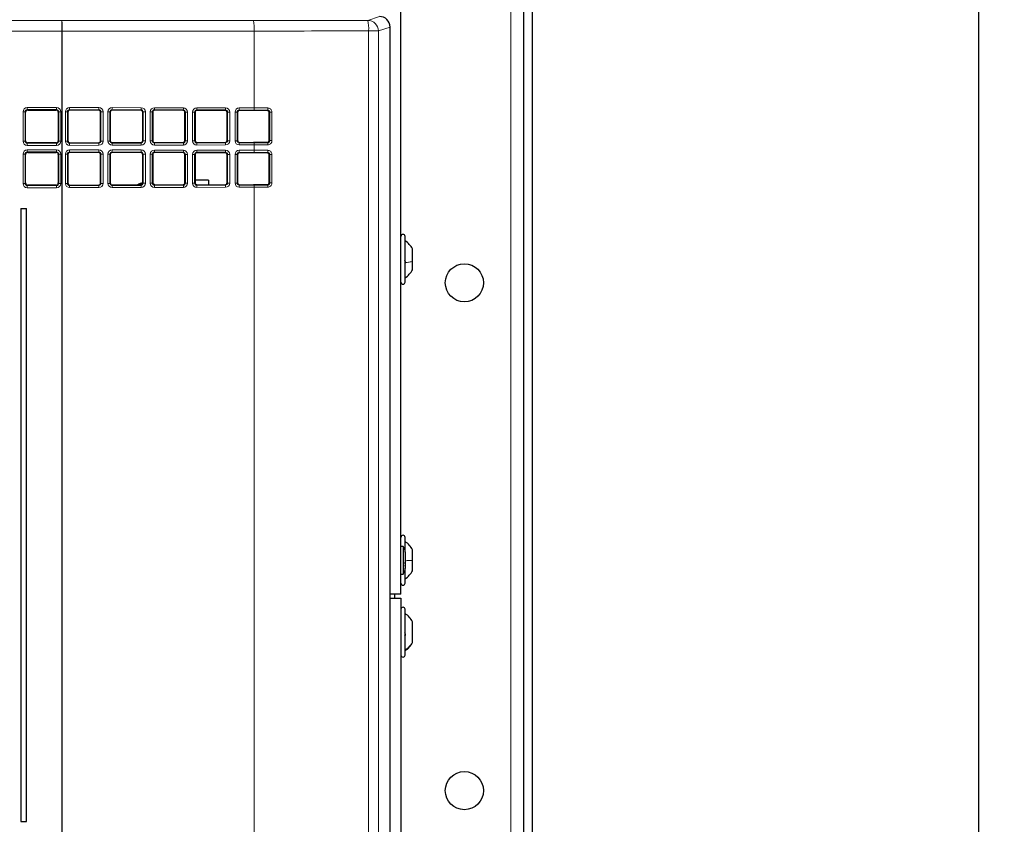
# Paper-space layout 'Blatt3' of a CAD drawing. Header units: millimetres. Extents: x 5 to 418, y 2 to 292.
# Tile 38 of 75: x 111 to 149, y 183 to 215. Entities that reach past the tile are written whole.
import ezdxf

# ---------------------------------------------------------------- set-up
doc = ezdxf.new("R2010")
doc.units = ezdxf.units.MM
doc.layers.add('SLD-0', color=7, linetype='Continuous')
doc.styles.add('SLDTEXTSTYLE1', font='TXT', dxfattribs={"width": 0.605})
doc.dimstyles.new('SLDDIMSTYLE1', dxfattribs={"dimtxt": 3.5, "dimasz": 3.302, "dimexe": 0, "dimexo": 0.0625, "dimgap": 0.875, "dimtad": 1, "dimdec": 1, "dimlfac": 6, "dimrnd": 1e-09, "dimzin": 12, "dimdsep": 46, "dimtxsty": 'SLDTEXTSTYLE1', "dimsah": 1, "dimcen": 0.09, "dimadec": 0, "dimazin": 3, "dimtfac": 1, "dimtofl": 0, "dimtmove": 0, "dimatfit": 3, "dimfxl": 1, "dimfrac": 2, "dimtolj": 1, "dimtzin": 12, "dimarcsym": 0})

# ---------------------------------------------------------------- blocks, each defined once
blk = doc.blocks.new('_D_11')
at = {"layer": 'SLD-0', "color": 7}
for p, q in [((130.495, 247.673), (149.439, 247.673)), ((148.439, 93.785), (148.439, 247.673)), ((116.637, 93.785), (149.439, 93.785))]:
    blk.add_line(p, q, dxfattribs=at)
for centre, start, end in [((145.753, 171.373), 63.4349, 116.5651), ((145.753, 170.085), 243.4349, 296.5651)]:
    blk.add_arc(centre, 6.006, start, end, dxfattribs=at)
for points in [[(148.439, 247.673), (147.931, 244.371), (148.947, 244.371)], [(148.439, 93.785), (148.947, 97.087), (147.931, 97.087)]]:
    blk.add_solid(points, dxfattribs=at)
at = {"layer": 'SLD-0', "color": 7, "insert": (143.927, 164.713), "char_height": 3.5, "attachment_point": 1, "rotation": 90, "style": 'SLDTEXTSTYLE1'}
blk.add_mtext('923,3', dxfattribs=at)

psp = doc.layouts.new('Blatt3')

# ---------------------------------------------------------------- linework, layer by layer
at = {"color": 7, "linetype": 'Continuous', "lineweight": 18}
for p, q in [((129.9971, 101.8392), (129.9971, 247.6726)), ((71.9999, 215.0802), (112.3001, 215.0802)), ((112.3001, 215.0802), (119.8578, 215.0864)), ((112.3001, 214.6636), (112.3001, 215.0802)), ((124.3608, 215.0912), (124.8198, 215.2441)), ((112.3001, 214.6636), (71.9999, 214.6636)), ((112.3001, 182.7102), (112.3001, 214.6636)), ((112.3199, 214.6636), (112.3001, 214.6636)), ((119.8775, 214.6698), (112.3199, 214.6636)), ((112.3199, 214.6636), (112.3199, 182.7102)), ((119.8775, 214.6698), (119.8775, 211.6412)), ((124.3918, 182.2309), (124.3918, 214.6746)), ((124.3918, 214.6746), (124.7769, 214.6746)), ((125.2365, 214.8277), (124.7769, 214.6746)), ((124.7769, 214.6746), (124.7769, 182.2309)), ((125.2365, 129.0008), (125.2365, 214.8277)), ((110.7739, 210.3349), (110.7739, 211.4936)), ((110.8571, 211.4936), (110.7739, 211.4936)), ((110.8571, 211.4936), (110.8571, 210.3349)), ((110.8748, 211.4759), (110.8571, 211.4936)), ((110.9403, 211.66), (112.0989, 211.66)), ((110.9403, 211.66), (110.9403, 211.5768)), ((112.0989, 211.5768), (110.9403, 211.5768)), ((110.9403, 211.5768), (110.958, 211.5591)), ((112.0812, 211.5591), (112.0989, 211.5768)), ((112.0989, 211.66), (112.0989, 211.5768)), ((112.1821, 211.4936), (112.1645, 211.4759)), ((112.2654, 211.4936), (112.1821, 211.4936)), ((112.1821, 210.3349), (112.1821, 211.4936)), ((112.2654, 211.4936), (112.2654, 210.3349)), ((112.4448, 210.3353), (112.4448, 211.4932)), ((112.5241, 211.4932), (112.4448, 211.4932)), ((112.5241, 211.4932), (112.5241, 210.3353)), ((112.5421, 211.4753), (112.5241, 211.4932)), ((113.762, 211.5732), (112.6077, 211.576)), ((112.6077, 211.576), (112.6255, 211.5583)), ((112.6117, 211.6593), (113.7659, 211.6564)), ((113.7443, 211.5555), (113.762, 211.5732)), ((113.8448, 211.4895), (113.8273, 211.4721)), ((113.932, 211.4895), (113.8448, 211.4895)), ((113.8448, 210.339), (113.8448, 211.4895)), ((113.932, 211.4895), (113.932, 210.339)), ((114.1156, 210.3394), (114.1156, 211.4891)), ((114.1949, 211.4891), (114.1156, 211.4891)), ((114.1949, 211.4891), (114.1949, 210.3394)), ((114.2129, 211.4711), (114.1949, 211.4891)), ((115.4245, 211.569), (114.2785, 211.5719)), ((114.2785, 211.5719), (114.2963, 211.5541)), ((114.2825, 211.6551), (115.4285, 211.6523)), ((115.4069, 211.5514), (115.4245, 211.569)), ((115.5073, 211.4854), (115.4899, 211.4679)), ((115.5945, 211.4854), (115.5073, 211.4854)), ((115.5073, 210.3431), (115.5073, 211.4854)), ((115.5945, 211.4854), (115.5945, 210.3431)), ((115.7864, 210.3436), (115.7864, 211.4849)), ((115.8657, 211.4849), (115.7864, 211.4849)), ((115.8657, 211.4849), (115.8657, 210.3436)), ((115.8837, 211.467), (115.8657, 211.4849)), ((117.0871, 211.5649), (115.9494, 211.5677)), ((115.9494, 211.5677), (115.9671, 211.55)), ((115.9533, 211.651), (117.091, 211.6481)), ((117.0694, 211.5472), (117.0871, 211.5649)), ((117.1699, 211.4813), (117.1524, 211.4638)), ((117.257, 211.4813), (117.1699, 211.4813)), ((117.1699, 210.3472), (117.1699, 211.4813)), ((117.257, 211.4813), (117.257, 210.3472)), ((117.4573, 210.3477), (117.4573, 211.4808)), ((117.5365, 211.4808), (117.4573, 211.4808)), ((117.5365, 211.4808), (117.5365, 210.3477)), ((117.5545, 211.4628), (117.5365, 211.4808)), ((118.7496, 211.5608), (117.6202, 211.5636)), ((117.6202, 211.5636), (117.6379, 211.5458)), ((117.6241, 211.6468), (118.7535, 211.644)), ((118.7319, 211.5431), (118.7496, 211.5608)), ((118.8324, 211.4771), (118.8149, 211.4597)), ((118.9196, 211.4771), (118.8324, 211.4771)), ((118.8324, 210.3514), (118.8324, 211.4771)), ((118.9196, 211.4771), (118.9196, 210.3514)), ((119.1281, 210.3519), (119.1281, 211.4766)), ((119.2074, 211.4766), (119.1281, 211.4766)), ((119.2074, 211.4766), (119.2074, 210.3519)), ((119.2253, 211.4587), (119.2074, 211.4766)), ((119.8735, 211.558), (119.291, 211.5594)), ((119.291, 211.5594), (119.3087, 211.5417)), ((119.2949, 211.6427), (119.8775, 211.6412)), ((120.3944, 211.5389), (120.4121, 211.5566)), ((120.4949, 211.4729), (120.4774, 211.4555)), ((120.5824, 211.4729), (120.4949, 211.4729)), ((120.4949, 210.3556), (120.4949, 211.4729)), ((120.5824, 211.4729), (120.5824, 210.3556)), ((110.8571, 210.3349), (110.7739, 210.3349)), ((110.8571, 210.3349), (110.8748, 210.3526)), ((112.1645, 210.3526), (112.1821, 210.3349)), ((112.2654, 210.3349), (112.1821, 210.3349)), ((112.5241, 210.3353), (112.4448, 210.3353)), ((112.5241, 210.3353), (112.5421, 210.3532)), ((113.8273, 210.3564), (113.8448, 210.339)), ((113.932, 210.339), (113.8448, 210.339)), ((114.1949, 210.3394), (114.1156, 210.3394)), ((114.1949, 210.3394), (114.2129, 210.3574)), ((114.2963, 210.2744), (114.2785, 210.2566)), ((115.4245, 210.2595), (115.4069, 210.2771)), ((115.4899, 210.3606), (115.5073, 210.3431)), ((115.5945, 210.3431), (115.5073, 210.3431)), ((115.8657, 210.3436), (115.7864, 210.3436)), ((115.8657, 210.3436), (115.8837, 210.3615)), ((115.9671, 210.2785), (115.9494, 210.2608)), ((117.0871, 210.2636), (117.0694, 210.2813)), ((117.1524, 210.3647), (117.1699, 210.3472)), ((117.257, 210.3472), (117.1699, 210.3472)), ((117.5365, 210.3477), (117.4573, 210.3477)), ((117.5365, 210.3477), (117.5545, 210.3657)), ((117.6379, 210.2827), (117.6202, 210.2649)), ((118.7496, 210.2677), (118.7319, 210.2854)), ((118.8149, 210.3688), (118.8324, 210.3514)), ((118.9196, 210.3514), (118.8324, 210.3514)), ((119.2074, 210.3519), (119.1281, 210.3519)), ((119.2074, 210.3519), (119.2253, 210.3698)), ((119.3087, 210.2868), (119.291, 210.2691)), ((120.4121, 210.2719), (120.3944, 210.2896)), ((120.4774, 210.373), (120.4949, 210.3556)), ((120.5824, 210.3556), (120.4949, 210.3556)), ((110.958, 210.2694), (110.9403, 210.2517)), ((110.9403, 210.2517), (112.0989, 210.2517)), ((110.9403, 210.2517), (110.9403, 210.1685)), ((112.0989, 210.1685), (110.9403, 210.1685)), ((110.9403, 209.9933), (112.0989, 209.9933)), ((110.9403, 209.9933), (110.9403, 209.9101)), ((112.0989, 209.9101), (110.9403, 209.9101)), ((110.9403, 209.9101), (110.958, 209.8924)), ((112.0989, 210.2517), (112.0812, 210.2694)), ((112.0812, 209.8924), (112.0989, 209.9101)), ((112.0989, 210.2517), (112.0989, 210.1685)), ((112.0989, 209.9933), (112.0989, 209.9101)), ((112.6255, 210.2702), (112.6077, 210.2525)), ((112.6077, 210.2525), (113.762, 210.2553)), ((113.762, 209.9065), (112.6077, 209.9094)), ((112.6077, 209.9094), (112.6255, 209.8916)), ((113.7659, 210.1721), (112.6117, 210.1692)), ((112.6117, 209.9926), (113.7659, 209.9897)), ((113.762, 210.2553), (113.7443, 210.273)), ((113.7443, 209.8888), (113.762, 209.9065)), ((114.2785, 210.2566), (115.4245, 210.2595)), ((115.4245, 209.9024), (114.2785, 209.9052)), ((114.2785, 209.9052), (114.2963, 209.8875)), ((115.4285, 210.1762), (114.2825, 210.1734)), ((114.2825, 209.9884), (115.4285, 209.9856)), ((115.4069, 209.8847), (115.4245, 209.9024)), ((115.9494, 210.2608), (117.0871, 210.2636)), ((117.0871, 209.8982), (115.9494, 209.9011)), ((115.9494, 209.9011), (115.9671, 209.8833)), ((117.091, 210.1804), (115.9533, 210.1775)), ((115.9533, 209.9843), (117.091, 209.9815)), ((117.0694, 209.8806), (117.0871, 209.8982)), ((117.6202, 210.2649), (118.7496, 210.2677)), ((118.7496, 209.8941), (117.6202, 209.8969)), ((117.6202, 209.8969), (117.6379, 209.8792)), ((118.7535, 210.1845), (117.6241, 210.1817)), ((117.6241, 209.9801), (118.7535, 209.9773)), ((118.7319, 209.8764), (118.7496, 209.8941)), ((119.291, 210.2691), (119.8735, 210.2705)), ((119.8735, 209.8913), (119.291, 209.8928)), ((119.291, 209.8928), (119.3087, 209.875)), ((119.8775, 210.1873), (119.2949, 210.1858)), ((119.2949, 209.976), (119.8775, 209.9745)), ((119.8775, 210.1873), (119.8775, 209.9745)), ((120.3944, 209.8723), (120.4121, 209.8899)), ((110.7739, 208.6683), (110.7739, 209.8269)), ((110.8571, 209.8269), (110.7739, 209.8269)), ((110.8571, 209.8269), (110.8571, 208.6683)), ((110.8748, 209.8092), (110.8571, 209.8269)), ((112.1821, 209.8269), (112.1645, 209.8092)), ((112.2654, 209.8269), (112.1821, 209.8269)), ((112.1821, 208.6683), (112.1821, 209.8269)), ((112.2654, 209.8269), (112.2654, 208.6683)), ((112.4448, 208.6686), (112.4448, 209.8266)), ((112.5241, 209.8266), (112.4448, 209.8266)), ((112.5241, 209.8266), (112.5241, 208.6686)), ((112.5421, 209.8086), (112.5241, 209.8266)), ((113.8448, 209.8229), (113.8273, 209.8054)), ((113.932, 209.8229), (113.8448, 209.8229)), ((113.8448, 208.6723), (113.8448, 209.8229)), ((113.932, 209.8229), (113.932, 208.6723)), ((114.1156, 208.6728), (114.1156, 209.8224)), ((114.1949, 209.8224), (114.1156, 209.8224)), ((114.1949, 209.8224), (114.1949, 208.6728)), ((114.2129, 209.8044), (114.1949, 209.8224)), ((115.5073, 209.8187), (115.4899, 209.8013)), ((115.5945, 209.8187), (115.5073, 209.8187)), ((115.5073, 208.6764), (115.5073, 209.8187)), ((115.5945, 209.8187), (115.5945, 208.6764)), ((115.7864, 208.6769), (115.7864, 209.8183)), ((115.8657, 209.8183), (115.7864, 209.8183)), ((115.8657, 209.8183), (115.8657, 208.6769)), ((115.8837, 209.8003), (115.8657, 209.8183)), ((117.1699, 209.8146), (117.1524, 209.7971)), ((117.257, 209.8146), (117.1699, 209.8146)), ((117.1699, 208.6806), (117.1699, 209.8146)), ((117.257, 209.8146), (117.257, 208.6806)), ((117.4573, 208.6811), (117.4573, 209.8141)), ((117.5365, 209.8141), (117.4573, 209.8141)), ((117.5365, 209.8141), (117.5365, 208.6811)), ((117.5545, 209.7961), (117.5365, 209.8141)), ((118.8324, 209.8105), (118.8149, 209.793)), ((118.9196, 209.8105), (118.8324, 209.8105)), ((118.8324, 208.6847), (118.8324, 209.8105)), ((118.9196, 209.8105), (118.9196, 208.6847)), ((119.1281, 208.6852), (119.1281, 209.81)), ((119.2074, 209.81), (119.1281, 209.81)), ((119.2074, 209.81), (119.2074, 208.6852)), ((119.2253, 209.792), (119.2074, 209.81)), ((120.4949, 209.8063), (120.4774, 209.7888)), ((120.5824, 209.8063), (120.4949, 209.8063)), ((120.4949, 208.6889), (120.4949, 209.8063)), ((120.5824, 209.8063), (120.5824, 208.6889)), ((110.8571, 208.6683), (110.7739, 208.6683)), ((110.8571, 208.6683), (110.8748, 208.686)), ((110.958, 208.6028), (110.9403, 208.5851)), ((110.9403, 208.5851), (112.0989, 208.5851)), ((110.9403, 208.5851), (110.9403, 208.5018)), ((112.0989, 208.5018), (110.9403, 208.5018)), ((112.0989, 208.5851), (112.0812, 208.6028)), ((112.0989, 208.5851), (112.0989, 208.5018)), ((112.1645, 208.686), (112.1821, 208.6683)), ((112.2654, 208.6683), (112.1821, 208.6683)), ((112.5241, 208.6686), (112.4448, 208.6686)), ((112.5241, 208.6686), (112.5421, 208.6866)), ((112.6255, 208.6036), (112.6077, 208.5858)), ((112.6077, 208.5858), (113.762, 208.5887)), ((113.7659, 208.5054), (112.6117, 208.5026)), ((113.762, 208.5887), (113.7443, 208.6063)), ((113.8273, 208.6898), (113.8448, 208.6723)), ((113.932, 208.6723), (113.8448, 208.6723)), ((114.1949, 208.6728), (114.1156, 208.6728)), ((114.1949, 208.6728), (114.2129, 208.6907)), ((114.2963, 208.6077), (114.2785, 208.5899)), ((114.2785, 208.5899), (115.4245, 208.5928)), ((115.4285, 208.5096), (114.2825, 208.5067)), ((115.4887, 208.6797), (115.328, 208.6103)), ((115.4245, 208.5928), (115.4069, 208.6105)), ((115.4899, 208.6939), (115.5073, 208.6764)), ((115.5945, 208.6764), (115.5073, 208.6764)), ((115.8657, 208.6769), (115.7864, 208.6769)), ((115.8657, 208.6769), (115.8837, 208.6949)), ((115.9671, 208.6119), (115.9494, 208.5941)), ((115.9494, 208.5941), (117.0871, 208.5969)), ((117.091, 208.5137), (115.9533, 208.5109)), ((117.0871, 208.5969), (117.0694, 208.6146)), ((117.1524, 208.698), (117.1699, 208.6806)), ((117.257, 208.6806), (117.1699, 208.6806)), ((117.5365, 208.6811), (117.4573, 208.6811)), ((117.5365, 208.6811), (117.5545, 208.699)), ((117.6379, 208.616), (117.6202, 208.5982)), ((117.6202, 208.5982), (118.7496, 208.6011)), ((118.7535, 208.5178), (117.6241, 208.515)), ((118.7496, 208.6011), (118.7319, 208.6187)), ((118.8149, 208.7022), (118.8324, 208.6847)), ((118.9196, 208.6847), (118.8324, 208.6847)), ((119.2074, 208.6852), (119.1281, 208.6852)), ((119.2074, 208.6852), (119.2253, 208.7032)), ((119.3087, 208.6202), (119.291, 208.6024)), ((119.291, 208.6024), (119.8735, 208.6038)), ((119.8775, 208.5206), (119.2949, 208.5192)), ((119.8775, 208.5206), (119.8775, 182.7039)), ((120.4121, 208.6052), (120.3944, 208.6229)), ((120.4774, 208.7063), (120.4949, 208.6889)), ((120.5824, 208.6889), (120.4949, 208.6889))]:
    psp.add_line(p, q, dxfattribs=at)
at = {"color": 7, "linetype": 'Continuous', "lineweight": 25}
for p, q in [((125.6638, 192.4976), (125.6638, 240.8309)), ((130.4971, 225.3182), (130.4971, 141.6936)), ((130.8305, 225.3182), (130.8305, 141.6936)), ((125.2365, 214.8277), (125.2366, 214.8277)), ((125.2366, 129.0008), (125.2366, 214.8277)), ((110.8748, 210.3526), (110.8748, 211.4759)), ((110.958, 211.5591), (112.0812, 211.5591)), ((112.1645, 211.4759), (112.1645, 210.3526)), ((112.5421, 211.4753), (112.5421, 210.3532)), ((113.7443, 211.5555), (112.6255, 211.5583)), ((113.8273, 210.3564), (113.8273, 211.4721)), ((114.2129, 211.4711), (114.2129, 210.3574)), ((115.4069, 211.5514), (114.2963, 211.5541)), ((115.4899, 210.3606), (115.4899, 211.4679)), ((115.8837, 211.467), (115.8837, 210.3615)), ((117.0694, 211.5472), (115.9671, 211.55)), ((117.1524, 210.3647), (117.1524, 211.4638)), ((117.5545, 211.4628), (117.5545, 210.3657)), ((118.7319, 211.5431), (117.6379, 211.5458)), ((118.8149, 210.3688), (118.8149, 211.4597)), ((119.2253, 211.4587), (119.2253, 210.3698)), ((119.8578, 211.5403), (119.3087, 211.5417)), ((120.4774, 210.373), (120.4774, 211.4555)), ((114.2963, 210.2744), (115.4069, 210.2771)), ((115.9671, 210.2785), (117.0694, 210.2813)), ((117.6379, 210.2827), (118.7319, 210.2854)), ((119.3087, 210.2868), (119.8578, 210.2882)), ((112.0812, 210.2694), (110.958, 210.2694)), ((110.958, 209.8924), (112.0812, 209.8924)), ((112.6255, 210.2702), (113.7443, 210.273)), ((113.7443, 209.8888), (112.6255, 209.8916)), ((115.4069, 209.8847), (114.2963, 209.8875)), ((110.8748, 208.686), (110.8748, 209.8092)), ((112.1645, 209.8092), (112.1645, 208.686)), ((112.5421, 209.8086), (112.5421, 208.6866)), ((113.8273, 208.6898), (113.8273, 209.8054)), ((114.2129, 209.8044), (114.2129, 208.6907)), ((115.4899, 208.6939), (115.4899, 209.8013)), ((115.8837, 209.8003), (115.8837, 208.6949)), ((117.0694, 209.8806), (115.9671, 209.8833)), ((117.1524, 208.698), (117.1524, 209.7971)), ((117.5545, 209.7961), (117.5545, 208.699)), ((118.7319, 209.8764), (117.6379, 209.8792)), ((118.8149, 208.7022), (118.8149, 209.793)), ((119.2253, 209.792), (119.2253, 208.7032)), ((119.8578, 209.8736), (119.3087, 209.875)), ((120.4774, 208.7063), (120.4774, 209.7888)), ((118.079, 208.7981), (117.5545, 208.7975)), ((118.079, 208.7981), (118.0792, 208.6171)), ((112.0812, 208.6028), (110.958, 208.6028)), ((112.6255, 208.6036), (113.7443, 208.6063)), ((114.2963, 208.6077), (115.4069, 208.6105)), ((115.9602, 208.6121), (115.897, 208.6498)), ((115.9671, 208.6119), (117.0694, 208.6146)), ((117.6379, 208.616), (118.7319, 208.6187)), ((119.3087, 208.6202), (119.8578, 208.6215)), ((110.6869, 207.6809), (110.9074, 207.6809)), ((110.6869, 207.6809), (110.6869, 183.5476)), ((110.9074, 183.5476), (110.9074, 207.6809)), ((125.8305, 205.5147), (125.8305, 206.5809)), ((126.1221, 205.6047), (126.1221, 206.0934)), ((125.8305, 204.7809), (125.8305, 205.5147)), ((126.1221, 205.2684), (126.1221, 205.6047)), ((125.7471, 194.3751), (125.6638, 194.3751)), ((125.7471, 194.3751), (125.7471, 194.3185)), ((125.8305, 194.15), (125.8305, 194.7309)), ((125.7471, 194.3185), (125.7471, 193.2867)), ((125.8305, 194.1546), (125.8305, 194.1209)), ((125.8305, 194.1209), (125.8305, 193.5072)), ((126.1221, 193.82), (126.1221, 194.2434)), ((126.1221, 193.4184), (126.1221, 193.82)), ((125.6638, 193.2867), (125.7471, 193.2867)), ((125.8305, 192.9309), (125.8305, 193.5157)), ((125.6638, 192.4976), (125.2366, 192.4976)), ((125.4138, 192.4976), (125.4138, 192.3309)), ((125.2366, 192.3309), (125.6638, 192.3309)), ((125.6638, 192.3309), (125.6638, 144.8309)), ((125.8305, 190.1293), (125.8305, 191.8976)), ((126.1221, 190.5996), (126.1221, 191.4101)), ((126.1221, 190.5851), (126.1221, 190.5996)), ((125.8305, 190.0976), (125.8305, 190.1293)), ((110.6869, 183.5476), (110.9074, 183.5476))]:
    psp.add_line(p, q, dxfattribs=at)
for centre in [(128.1638, 204.7559), (128.1638, 184.7559)]:
    psp.add_circle(centre, 0.75, dxfattribs=at)
at = {"color": 7, "linetype": 'Continuous', "lineweight": 18}
for centre, radius, start, end in [((110.0138, 214.7632), 2.3082, 357.52693, 7.89393), ((117.5714, 214.7694), 2.3082, 357.52693, 7.89393), ((122.9111, 214.7739), 1.484, 356.16528, 12.34823), ((124.3601, 214.6744), 0.4168, 0.02637, 89.90378), ((112.1136, 211.6412), 0.4983, 352.49139, 2.08114), ((113.2679, 211.6383), 0.4983, 352.49139, 2.08114), ((113.7845, 211.637), 0.4983, 352.49139, 2.08114), ((114.9304, 211.6342), 0.4983, 352.49139, 2.08114), ((115.4553, 211.6329), 0.4983, 352.49139, 2.08114), ((116.593, 211.63), 0.4983, 352.49139, 2.08114), ((117.1261, 211.6287), 0.4983, 352.49139, 2.08114), ((118.2555, 211.6259), 0.4983, 352.49139, 2.08114), ((118.7969, 211.6246), 0.4983, 352.49139, 2.08114), ((119.3795, 211.6231), 0.4983, 352.49139, 2.08114), ((119.9497, 211.6217), 0.4669, 351.98205, 2.22039), ((112.1136, 210.1873), 0.4983, 357.91886, 7.50861), ((112.1136, 209.9745), 0.4983, 352.49139, 2.08114), ((113.2679, 210.1902), 0.4983, 357.91886, 7.50861), ((113.2679, 209.9716), 0.4983, 352.49139, 2.08114), ((113.7845, 210.1915), 0.4983, 357.91886, 7.50861), ((113.7845, 209.9703), 0.4983, 352.49139, 2.08114), ((114.9304, 210.1943), 0.4983, 357.91886, 7.50861), ((114.9304, 209.9675), 0.4983, 352.49139, 2.08114), ((115.4553, 210.1956), 0.4983, 357.91886, 7.50861), ((115.4553, 209.9662), 0.4983, 352.49139, 2.08114), ((116.593, 210.1985), 0.4983, 357.91886, 7.50861), ((116.593, 209.9634), 0.4983, 352.49139, 2.08114), ((117.1261, 210.1998), 0.4983, 357.91886, 7.50861), ((117.1261, 209.962), 0.4983, 352.49139, 2.08114), ((118.2555, 210.2026), 0.4983, 357.91886, 7.50861), ((118.2555, 209.9592), 0.4983, 352.49139, 2.08114), ((118.7969, 210.2039), 0.4983, 357.91886, 7.50861), ((118.7969, 209.9579), 0.4983, 352.49139, 2.08114), ((119.3795, 210.2054), 0.4983, 357.91886, 7.50861), ((119.3795, 209.9564), 0.4983, 352.49139, 2.08114), ((119.9497, 210.2068), 0.4669, 357.77961, 8.01795), ((119.9497, 209.9551), 0.4669, 351.98205, 2.22039), ((112.1136, 208.5207), 0.4983, 357.91886, 7.50861), ((113.2679, 208.5235), 0.4983, 357.91886, 7.50861), ((113.7845, 208.5248), 0.4983, 357.91886, 7.50861), ((114.9304, 208.5277), 0.4983, 357.91886, 7.50861), ((115.4553, 208.529), 0.4983, 357.91886, 7.50861), ((116.593, 208.5318), 0.4983, 357.91886, 7.50861), ((117.1261, 208.5331), 0.4983, 357.91886, 7.50861), ((118.2555, 208.5359), 0.4983, 357.91886, 7.50861), ((118.7969, 208.5373), 0.4983, 357.91886, 7.50861), ((119.3795, 208.5387), 0.4983, 357.91886, 7.50861), ((119.9497, 208.5401), 0.4669, 357.77961, 8.01795)]:
    psp.add_arc(centre, radius, start, end, dxfattribs=at)
at = {"color": 7, "linetype": 'Continuous', "lineweight": 25}
for centre, radius, start, end in [((115.6305, 208.1309), 0.5833, 103.94639, 124.75216), ((125.7471, 206.5809), 0.0833, 0, 180), ((125.2856, 205.6259), 0.9583, 29.1989, 55.34848), ((125.2856, 205.7359), 0.9583, 304.65152, 330.8011), ((125.7471, 204.7809), 0.0833, 180, 0), ((125.7471, 194.7309), 0.0833, 0, 180), ((125.4971, 194.1546), 0.3333, 0, 41.40962), ((125.2856, 193.7759), 0.9583, 29.1989, 55.34848), ((125.4971, 193.5072), 0.3333, 318.59038, 0), ((125.2856, 193.8859), 0.9583, 304.65152, 330.8011), ((125.7471, 192.9309), 0.0833, 180, 0), ((125.7471, 191.8976), 0.0833, 0, 180), ((125.2856, 190.9426), 0.9583, 29.1989, 55.34848), ((125.2856, 191.0526), 0.9583, 304.65152, 330.8011), ((125.7471, 190.0976), 0.0833, 180, 0)]:
    psp.add_arc(centre, radius, start, end, dxfattribs=at)
at = {"color": 7, "linetype": 'Continuous', "lineweight": 18}
for centre, major_axis, ratio, start_param, end_param in [((111.9885, 217.9851), (166.25, 0), 0.0174551, 4.7597407, 4.7868779), ((111.9885, 217.5685), (166.6667, 0), 0.0174114, 4.7597407, 4.7868779), ((110.9408, 211.4931), (0.1182, -0.1182), 0.9972647, 2.357564, 3.9256213), ((110.9408, 211.4931), (0.0594, -0.0594), 0.9918461, 2.357564, 3.9256213), ((112.0985, 211.4931), (-0.1182, -0.1182), 0.9972647, 2.357564, 3.9256213), ((112.0985, 211.4931), (0.0594, 0.0594), 0.9918461, 5.4991567, 7.0672139), ((112.6121, 211.4924), (0.1416, -0.0896), 0.9942311, 2.1351427, 3.7032), ((112.6082, 211.4924), (0.0694, -0.0481), 0.9860695, 2.1761438, 3.7442011), ((113.7615, 211.4895), (0.0241, 0.0802), 0.9941002, 5.0029902, 6.5710475), ((113.7655, 211.4895), (0.0088, 0.1667), 0.9975126, 4.7651676, 6.3332249), ((114.2829, 211.4882), (0.1416, -0.0896), 0.9942311, 2.1351427, 3.7032), ((114.279, 211.4882), (0.0694, -0.0481), 0.9860695, 2.1761438, 3.7442011), ((115.4241, 211.4854), (0.0241, 0.0802), 0.9941002, 5.0029902, 6.5710475), ((115.428, 211.4854), (0.0088, 0.1667), 0.9975126, 4.7651676, 6.3332249), ((115.9538, 211.4841), (0.1416, -0.0896), 0.9942311, 2.1351427, 3.7032), ((115.9498, 211.4841), (0.0694, -0.0481), 0.9860695, 2.1761438, 3.7442011), ((117.0866, 211.4812), (0.0241, 0.0802), 0.9941002, 5.0029902, 6.5710475), ((117.0906, 211.4812), (0.0088, 0.1667), 0.9975126, 4.7651676, 6.3332249), ((117.6246, 211.4799), (0.1416, -0.0896), 0.9942311, 2.1351427, 3.7032), ((117.6206, 211.4799), (0.0694, -0.0481), 0.9860695, 2.1761438, 3.7442011), ((118.7491, 211.4771), (0.0241, 0.0802), 0.9941002, 5.0029902, 6.5710475), ((118.7531, 211.4771), (0.0088, 0.1667), 0.9975126, 4.7651676, 6.3332249), ((119.2954, 211.4758), (0.1416, -0.0896), 0.9942311, 2.1351427, 3.7032), ((119.2914, 211.4758), (0.0694, -0.0481), 0.9860695, 2.1761438, 3.7442011), ((111.9885, 202.8375), (166.5833, 0), 0.0524078, 1.5202077, 1.5234446), ((111.9885, 202.9207), (166.6667, 0), 0.0523816, 1.5202077, 1.5234446), ((110.9408, 210.3354), (0.1182, 0.1182), 0.9972647, 2.357564, 3.9256213), ((110.9408, 210.3354), (0.0594, 0.0594), 0.9918461, 2.357564, 3.9256213), ((112.0985, 210.3354), (-0.1182, 0.1182), 0.9972647, 2.357564, 3.9256213), ((112.0985, 210.3354), (-0.0594, 0.0594), 0.9918461, 2.357564, 3.9256213), ((112.6121, 210.3361), (0.1416, 0.0896), 0.9942311, 2.5799853, 4.1480426), ((112.6082, 210.3361), (0.0694, 0.0481), 0.9860695, 2.5389842, 4.1070415), ((113.7615, 210.339), (-0.0241, 0.0802), 0.9941002, 2.8537305, 4.4217878), ((113.7655, 210.339), (-0.0088, 0.1667), 0.9975126, 3.0915531, 4.6596104), ((114.2829, 210.3403), (0.1416, 0.0896), 0.9942311, 2.5799853, 4.1480426), ((114.279, 210.3403), (0.0694, 0.0481), 0.9860695, 2.5389842, 4.1070415), ((115.4241, 210.3431), (-0.0241, 0.0802), 0.9941002, 2.8537305, 4.4217878), ((115.428, 210.3431), (-0.0088, 0.1667), 0.9975126, 3.0915531, 4.6596104), ((115.9538, 210.3444), (0.1416, 0.0896), 0.9942311, 2.5799853, 4.1480426), ((115.9498, 210.3444), (0.0694, 0.0481), 0.9860695, 2.5389842, 4.1070415), ((117.0866, 210.3473), (-0.0241, 0.0802), 0.9941002, 2.8537305, 4.4217878), ((117.0906, 210.3473), (-0.0088, 0.1667), 0.9975126, 3.0915531, 4.6596104), ((117.6246, 210.3486), (0.1416, 0.0896), 0.9942311, 2.5799853, 4.1480426), ((117.6206, 210.3486), (0.0694, 0.0481), 0.9860695, 2.5389842, 4.1070415), ((118.7491, 210.3514), (-0.0241, 0.0802), 0.9941002, 2.8537305, 4.4217878), ((118.7531, 210.3514), (-0.0088, 0.1667), 0.9975126, 3.0915531, 4.6596104), ((119.2954, 210.3527), (0.1416, 0.0896), 0.9942311, 2.5799853, 4.1480426), ((119.2914, 210.3527), (0.0694, 0.0481), 0.9860695, 2.5389842, 4.1070415), ((110.9408, 209.8264), (0.1182, -0.1182), 0.9972647, 2.357564, 3.9256213), ((110.9408, 209.8264), (-0.0594, 0.0594), 0.9918461, 5.4991567, 7.0672139), ((112.0985, 209.8264), (-0.1182, -0.1182), 0.9972647, 2.357564, 3.9256213), ((112.0985, 209.8264), (0.0594, 0.0594), 0.9918461, 5.4991567, 7.0672139), ((112.6121, 209.8257), (0.1416, -0.0896), 0.9942311, 2.1351427, 3.7032), ((112.6082, 209.8257), (0.0694, -0.0481), 0.9860695, 2.1761438, 3.7442011), ((113.7615, 209.8228), (0.0241, 0.0802), 0.9941002, 5.0029902, 6.5710475), ((113.7655, 209.8228), (0.0088, 0.1667), 0.9975126, 4.7651676, 6.3332249), ((114.2829, 209.8215), (0.1416, -0.0896), 0.9942311, 2.1351427, 3.7032), ((114.279, 209.8215), (0.0694, -0.0481), 0.9860695, 2.1761438, 3.7442011), ((115.4241, 209.8187), (0.0241, 0.0802), 0.9941002, 5.0029902, 6.5710475), ((115.428, 209.8187), (0.0088, 0.1667), 0.9975126, 4.7651676, 6.3332249), ((115.9538, 209.8174), (0.1416, -0.0896), 0.9942311, 2.1351427, 3.7032), ((115.9498, 209.8174), (0.0694, -0.0481), 0.9860695, 2.1761438, 3.7442011), ((117.0866, 209.8146), (0.0241, 0.0802), 0.9941002, 5.0029902, 6.5710475), ((117.0906, 209.8146), (0.0088, 0.1667), 0.9975126, 4.7651676, 6.3332249), ((117.6246, 209.8132), (0.1416, -0.0896), 0.9942311, 2.1351427, 3.7032), ((117.6206, 209.8132), (0.0694, -0.0481), 0.9860695, 2.1761438, 3.7442011), ((118.7491, 209.8104), (0.0241, 0.0802), 0.9941002, 5.0029902, 6.5710475), ((118.7531, 209.8104), (0.0088, 0.1667), 0.9975126, 4.7651676, 6.3332249), ((119.2954, 209.8091), (0.1416, -0.0896), 0.9942311, 2.1351427, 3.7032), ((119.2914, 209.8091), (0.0694, -0.0481), 0.9860695, 2.1761438, 3.7442011), ((111.9885, 218.991), (166.5833, 0), 0.0524078, 4.7597407, 4.7629776), ((111.9885, 201.1708), (166.5833, 0), 0.0524078, 1.5202077, 1.5234446), ((111.9885, 218.9078), (166.6667, 0), 0.0523816, 4.7597407, 4.7629776), ((111.9885, 201.2541), (166.6667, 0), 0.0523816, 1.5202077, 1.5234446), ((110.9408, 208.6687), (0.1182, 0.1182), 0.9972647, 2.357564, 3.9256213), ((110.9408, 208.6687), (0.0594, 0.0594), 0.9918461, 2.357564, 3.9256213), ((112.0985, 208.6687), (-0.1182, 0.1182), 0.9972647, 2.357564, 3.9256213), ((112.0985, 208.6687), (0.0594, -0.0594), 0.9918461, 5.4991567, 7.0672139), ((112.6121, 208.6695), (0.1416, 0.0896), 0.9942311, 2.5799853, 4.1480426), ((112.6082, 208.6695), (0.0694, 0.0481), 0.9860695, 2.5389842, 4.1070415), ((113.7615, 208.6723), (-0.0241, 0.0802), 0.9941002, 2.8537305, 4.4217878), ((113.7655, 208.6723), (-0.0088, 0.1667), 0.9975126, 3.0915531, 4.6596104), ((114.2829, 208.6736), (0.1416, 0.0896), 0.9942311, 2.5799853, 4.1480426), ((114.279, 208.6736), (0.0694, 0.0481), 0.9860695, 2.5389842, 4.1070415), ((115.4241, 208.6765), (-0.0241, 0.0802), 0.9941002, 2.8537305, 4.4217878), ((115.428, 208.6765), (-0.0088, 0.1667), 0.9975126, 3.0915531, 4.6596104), ((115.9538, 208.6778), (0.1416, 0.0896), 0.9942311, 2.5799853, 4.1480426), ((115.9498, 208.6778), (0.0694, 0.0481), 0.9860695, 2.5389842, 4.1070415), ((117.0866, 208.6806), (-0.0241, 0.0802), 0.9941002, 2.8537305, 4.4217878), ((117.0906, 208.6806), (-0.0088, 0.1667), 0.9975126, 3.0915531, 4.6596104), ((117.6246, 208.6819), (0.1416, 0.0896), 0.9942311, 2.5799853, 4.1480426), ((117.6206, 208.6819), (0.0694, 0.0481), 0.9860695, 2.5389842, 4.1070415), ((118.7491, 208.6847), (-0.0241, 0.0802), 0.9941002, 2.8537305, 4.4217878), ((118.7531, 208.6847), (-0.0088, 0.1667), 0.9975126, 3.0915531, 4.6596104), ((119.2954, 208.6861), (0.1416, 0.0896), 0.9942311, 2.5799853, 4.1480426), ((119.2914, 208.6861), (0.0694, 0.0481), 0.9860695, 2.5389842, 4.1070415), ((111.9885, 217.3243), (166.5833, 0), 0.0524078, 4.7597407, 4.7629776), ((111.9885, 217.2411), (166.6667, 0), 0.0523816, 4.7597407, 4.7629776)]:
    psp.add_ellipse(centre, major_axis=major_axis, ratio=ratio, start_param=start_param, end_param=end_param, dxfattribs=at)
at = {"color": 7, "linetype": 'Continuous', "lineweight": 25}
for centre, major_axis, ratio, start_param, end_param in [((124.8194, 214.8274), (0.3958, 0.1318), 0.9987209, 5.962135, 7.5320179), ((110.9582, 211.4756), (0.0591, -0.0591), 0.9972647, 2.357564, 3.9256213), ((112.081, 211.4756), (-0.0591, -0.0591), 0.9972647, 2.357564, 3.9256213), ((112.6257, 211.4748), (0.0708, -0.0448), 0.9942311, 2.1351427, 3.7032), ((113.7441, 211.472), (0.0044, 0.0833), 0.9975126, 4.7651676, 6.3332249), ((114.2965, 211.4707), (0.0708, -0.0448), 0.9942311, 2.1351427, 3.7032), ((115.4066, 211.4679), (0.0044, 0.0833), 0.9975126, 4.7651676, 6.3332249), ((115.9673, 211.4665), (0.0708, -0.0448), 0.9942311, 2.1351427, 3.7032), ((117.0692, 211.4638), (0.0044, 0.0833), 0.9975126, 4.7651676, 6.3332249), ((117.6382, 211.4624), (0.0708, -0.0448), 0.9942311, 2.1351427, 3.7032), ((118.7317, 211.4597), (0.0044, 0.0833), 0.9975126, 4.7651676, 6.3332249), ((119.309, 211.4582), (0.0708, -0.0448), 0.9942311, 2.1351427, 3.7032), ((111.9885, 202.8373), (166.25, 0), 0.0524078, 1.5202126, 1.5234446), ((110.9582, 210.3529), (0.0591, 0.0591), 0.9972647, 2.357564, 3.9256213), ((112.081, 210.3529), (-0.0591, 0.0591), 0.9972647, 2.357564, 3.9256213), ((112.6257, 210.3537), (0.0708, 0.0448), 0.9942311, 2.5799853, 4.1480426), ((113.7441, 210.3565), (-0.0044, 0.0833), 0.9975126, 3.0915531, 4.6596104), ((114.2965, 210.3578), (0.0708, 0.0448), 0.9942311, 2.5799853, 4.1480426), ((115.4066, 210.3606), (-0.0044, 0.0833), 0.9975126, 3.0915531, 4.6596104), ((115.9673, 210.362), (0.0708, 0.0448), 0.9942311, 2.5799853, 4.1480426), ((117.0692, 210.3647), (-0.0044, 0.0833), 0.9975126, 3.0915531, 4.6596104), ((117.6382, 210.3661), (0.0708, 0.0448), 0.9942311, 2.5799853, 4.1480426), ((118.7317, 210.3688), (-0.0044, 0.0833), 0.9975126, 3.0915531, 4.6596104), ((119.309, 210.3703), (0.0708, 0.0448), 0.9942311, 2.5799853, 4.1480426), ((111.9885, 218.9912), (166.25, 0), 0.0524078, 4.7597407, 4.7629727), ((110.9582, 209.809), (0.0591, -0.0591), 0.9972647, 2.357564, 3.9256213), ((112.081, 209.809), (-0.0591, -0.0591), 0.9972647, 2.357564, 3.9256213), ((112.6257, 209.8082), (0.0708, -0.0448), 0.9942311, 2.1351427, 3.7032), ((113.7441, 209.8054), (0.0044, 0.0833), 0.9975126, 4.7651676, 6.3332249), ((114.2965, 209.804), (0.0708, -0.0448), 0.9942311, 2.1351427, 3.7032), ((115.4066, 209.8013), (0.0044, 0.0833), 0.9975126, 4.7651676, 6.3332249), ((115.9673, 209.7999), (0.0708, -0.0448), 0.9942311, 2.1351427, 3.7032), ((117.0692, 209.7971), (0.0044, 0.0833), 0.9975126, 4.7651676, 6.3332249), ((117.6382, 209.7957), (0.0708, -0.0448), 0.9942311, 2.1351427, 3.7032), ((118.7317, 209.793), (0.0044, 0.0833), 0.9975126, 4.7651676, 6.3332249), ((119.309, 209.7916), (0.0708, -0.0448), 0.9942311, 2.1351427, 3.7032), ((111.9885, 201.1706), (166.25, 0), 0.0524078, 1.5202126, 1.5234446), ((110.9582, 208.6862), (0.0591, 0.0591), 0.9972647, 2.357564, 3.9256213), ((112.081, 208.6862), (-0.0591, 0.0591), 0.9972647, 2.357564, 3.9256213), ((112.6257, 208.687), (0.0708, 0.0448), 0.9942311, 2.5799853, 4.1480426), ((113.7441, 208.6898), (-0.0044, 0.0833), 0.9975126, 3.0915531, 4.6596104), ((114.2965, 208.6912), (0.0708, 0.0448), 0.9942311, 2.5799853, 4.1480426), ((115.4066, 208.6939), (-0.0044, 0.0833), 0.9975126, 3.0915531, 4.6596104), ((115.9673, 208.6953), (0.0708, 0.0448), 0.9942311, 2.5799853, 4.1480426), ((117.0692, 208.698), (-0.0044, 0.0833), 0.9975126, 3.0915531, 4.6596104), ((117.6382, 208.6995), (0.0708, 0.0448), 0.9942311, 2.5799853, 4.1480426), ((118.7317, 208.7022), (-0.0044, 0.0833), 0.9975126, 3.0915531, 4.6596104), ((119.309, 208.7036), (0.0708, 0.0448), 0.9942311, 2.5799853, 4.1480426), ((111.9885, 217.3245), (166.25, 0), 0.0524078, 4.7597407, 4.7629727)]:
    psp.add_ellipse(centre, major_axis=major_axis, ratio=ratio, start_param=start_param, end_param=end_param, dxfattribs=at)
for points, knots in [([(120.4774, 211.4555), (120.4765, 211.4649), (120.4747, 211.4837), (120.4603, 211.5087), (120.4391, 211.5276), (120.4158, 211.5375), (120.4004, 211.5385), (120.3944, 211.5389)], [0, 0, 0, 0, 0.2154301, 0.4308652, 0.6461577, 0.8611633, 1, 1, 1, 1]), ([(120.3944, 210.2896), (120.4038, 210.2905), (120.4225, 210.2924), (120.4473, 210.3068), (120.4661, 210.328), (120.476, 210.3514), (120.477, 210.3669), (120.4774, 210.373)], [0, 0, 0, 0, 0.21468972, 0.42937521, 0.64418615, 0.85927655, 1, 1, 1, 1]), ([(120.4774, 209.7888), (120.4765, 209.7982), (120.4747, 209.817), (120.4603, 209.842), (120.4391, 209.8609), (120.4158, 209.8708), (120.4004, 209.8719), (120.3944, 209.8723)], [0, 0, 0, 0, 0.2154301, 0.4308652, 0.6461577, 0.8611633, 1, 1, 1, 1]), ([(120.3944, 208.6229), (120.4038, 208.6238), (120.4225, 208.6257), (120.4473, 208.6402), (120.4661, 208.6613), (120.476, 208.6848), (120.477, 208.7002), (120.4774, 208.7063)], [0, 0, 0, 0, 0.21468972, 0.42937521, 0.64418615, 0.85927655, 1, 1, 1, 1]), ([(125.8019, 205.6446), (125.8058, 205.6398), (125.8136, 205.6301), (125.8228, 205.6082), (125.8289, 205.5827), (125.8312, 205.5563), (125.829, 205.5329), (125.8229, 205.516), (125.8137, 205.5065), (125.8058, 205.5068), (125.8019, 205.5069)], [0, 0, 0, 0, 0.1251933, 0.2494385, 0.3742794, 0.4990244, 0.6238686, 0.7493688, 0.8744304, 1, 1, 1, 1]), ([(125.8019, 193.7438), (125.8058, 193.738), (125.8136, 193.7265), (125.8228, 193.7029), (125.8289, 193.677), (125.8312, 193.6515), (125.829, 193.6305), (125.8229, 193.617), (125.8137, 193.6113), (125.8058, 193.6141), (125.8019, 193.6155)], [0, 0, 0, 0, 0.1251933, 0.2494385, 0.3742794, 0.4990244, 0.6238686, 0.7493688, 0.8744304, 1, 1, 1, 1]), ([(125.8019, 190.9845), (125.8058, 190.9801), (125.8136, 190.9714), (125.8228, 190.9504), (125.8289, 190.9254), (125.8312, 190.8987), (125.829, 190.8745), (125.8229, 190.8562), (125.8137, 190.845), (125.8058, 190.8442), (125.8019, 190.8437)], [0, 0, 0, 0, 0.1252217, 0.2494831, 0.3743256, 0.4990628, 0.6238964, 0.749388, 0.8744406, 1, 1, 1, 1])]:
    psp.add_open_spline(points, degree=3, knots=knots, dxfattribs=at)
at = {"color": 7, "linetype": 'Continuous', "lineweight": 18}
for points, knots in [([(120.4949, 211.4729), (120.4945, 211.4791), (120.4935, 211.4946), (120.4837, 211.518), (120.465, 211.5393), (120.4401, 211.5538), (120.4214, 211.5557), (120.4121, 211.5566)], [0, 0, 0, 0, 0.14101746, 0.35642526, 0.57128154, 0.785725, 1, 1, 1, 1]), ([(120.4163, 211.6398), (120.435, 211.6379), (120.4724, 211.6342), (120.5222, 211.6053), (120.5597, 211.5629), (120.5796, 211.5161), (120.5816, 211.4852), (120.5824, 211.4729)], [0, 0, 0, 0, 0.2147355, 0.4294443, 0.6442471, 0.8593024, 1, 1, 1, 1]), ([(120.4121, 210.2719), (120.4181, 210.2723), (120.4335, 210.2733), (120.4568, 210.2833), (120.4779, 210.3022), (120.4922, 210.3273), (120.494, 210.3461), (120.4949, 210.3556)], [0, 0, 0, 0, 0.1385522, 0.3532416, 0.5684792, 0.784147, 1, 1, 1, 1]), ([(120.5824, 210.3556), (120.5805, 210.3368), (120.5768, 210.2992), (120.5481, 210.2492), (120.5057, 210.2114), (120.4591, 210.1916), (120.4284, 210.1895), (120.4163, 210.1887)], [0, 0, 0, 0, 0.215382, 0.4307912, 0.6460944, 0.8611406, 1, 1, 1, 1]), ([(120.4949, 209.8063), (120.4945, 209.8124), (120.4935, 209.8279), (120.4837, 209.8514), (120.465, 209.8726), (120.4401, 209.8871), (120.4214, 209.889), (120.4121, 209.8899)], [0, 0, 0, 0, 0.14101746, 0.35642526, 0.57128154, 0.785725, 1, 1, 1, 1]), ([(120.4163, 209.9732), (120.435, 209.9713), (120.4724, 209.9675), (120.5222, 209.9386), (120.5597, 209.8963), (120.5796, 209.8494), (120.5816, 209.8185), (120.5824, 209.8063)], [0, 0, 0, 0, 0.2147355, 0.4294443, 0.6442471, 0.8593024, 1, 1, 1, 1]), ([(120.4121, 208.6052), (120.4181, 208.6056), (120.4335, 208.6067), (120.4568, 208.6166), (120.4779, 208.6356), (120.4922, 208.6607), (120.494, 208.6795), (120.4949, 208.6889)], [0, 0, 0, 0, 0.1385522, 0.3532416, 0.5684792, 0.784147, 1, 1, 1, 1]), ([(120.5824, 208.6889), (120.5805, 208.6701), (120.5768, 208.6325), (120.5481, 208.5825), (120.5057, 208.5447), (120.4591, 208.5249), (120.4284, 208.5228), (120.4163, 208.522)], [0, 0, 0, 0, 0.215382, 0.4307912, 0.6460944, 0.8611406, 1, 1, 1, 1])]:
    psp.add_open_spline(points, degree=3, knots=knots, dxfattribs=at)
for points in [[(125.8305, 205.5455), (125.8883, 205.5538), (126.0039, 205.5705), (126.0827, 205.5933), (126.1221, 205.6047)], [(125.8305, 193.8114), (125.8883, 193.8126), (126.0039, 193.815), (126.0827, 193.8183), (126.1221, 193.82)], [(125.8305, 190.2901), (125.8883, 190.3336), (126.0039, 190.4207), (126.0827, 190.54), (126.1221, 190.5996)]]:
    psp.add_open_spline(points, degree=3, dxfattribs=at)

# ---------------------------------------------------------------- dimensions: what is measured, and where the dimension line sits
at = {"layer": 'SLD-0', "color": 7}
dim = psp.add_linear_dim(base=(148.4387, 247.6726), p1=(116.6369, 93.7854), p2=(130.4946, 247.6726), angle=90, text='(<>)', dimstyle='SLDDIMSTYLE1', dxfattribs=at)
dim.commit()
dim.dimension.update_dxf_attribs({"geometry": '_D_11', "text_midpoint": (148.4387, 170.729), "dimtype": 160})

doc.saveas('drawing.dxf')
